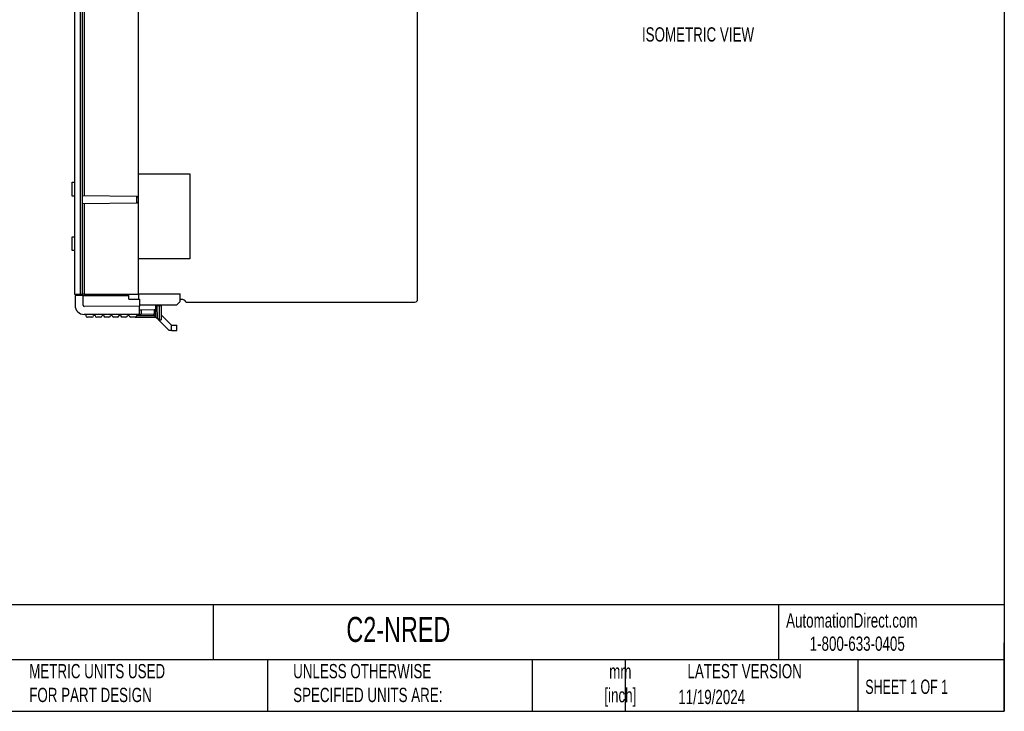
# Model space of a CAD drawing. Header units: millimetres. Extents: x 8 to 341, y 8 to 262.
# Tile 2 of 4: x 159 to 341, y 8 to 136. Entities that reach past the tile are written whole.
import ezdxf

# ---------------------------------------------------------------- set-up
doc = ezdxf.new("R2010")
doc.units = ezdxf.units.MM
doc.header["$LTSCALE"] = 1.25
doc.layers.add('DIMENSIONS', color=140, linetype='Continuous', lineweight=25)
doc.layers.add('TEXT', color=140, linetype='Continuous', lineweight=25)
doc.styles.add('SLDTEXTSTYLE0', font='TXT', dxfattribs={"width": 0.7})
doc.styles.add('SLDTEXTSTYLE1', font='TXT', dxfattribs={"width": 0.65})

msp = doc.modelspace()

# ---------------------------------------------------------------- linework, layer by layer
for p, q in [((168.986, 162.748), (168.986, 85.265)), ((170.086, 85.237), (170.086, 162.777)), ((170.486, 85.237), (170.486, 162.777)), ((232.586, 84.277), (232.586, 163.677)), ((170.783, 144.509), (170.783, 103.504)), ((180.836, 103.115), (180.836, 144.9)), ((168.536, 103.435), (168.536, 105.975)), ((168.536, 105.975), (168.986, 105.975)), ((180.836, 107.53), (190.386, 107.53)), ((190.386, 107.53), (190.386, 91.78)), ((168.986, 103.435), (168.536, 103.435)), ((170.486, 103.507), (180.532, 103.419)), ((180.535, 103.416), (180.532, 103.419)), ((180.535, 102.094), (180.535, 103.416)), ((180.535, 103.416), (180.836, 103.115)), ((180.535, 102.094), (180.836, 102.4)), ((180.836, 102.4), (180.836, 103.115)), ((180.836, 85.237), (180.836, 102.4)), ((180.535, 102.094), (170.486, 102.007)), ((170.783, 102.009), (170.783, 85.237)), ((168.536, 93.335), (168.536, 95.875)), ((168.536, 95.875), (168.986, 95.875)), ((168.986, 93.335), (168.536, 93.335)), ((190.386, 91.78), (180.836, 91.78)), ((168.986, 85.265), (170.086, 85.237)), ((170.58, 84.981), (169.08, 84.977)), ((169.08, 84.977), (169.085, 83.177)), ((170.086, 85.237), (170.486, 85.237)), ((170.086, 84.98), (170.086, 85.237)), ((170.783, 85.237), (170.486, 85.237)), ((170.58, 84.981), (179.03, 85.002)), ((170.585, 83.181), (170.58, 84.981)), ((170.783, 85.237), (180.836, 85.237)), ((179.032, 84.302), (179.03, 85.002)), ((179.032, 84.302), (181.032, 84.307)), ((180.836, 85.294), (188.586, 85.294)), ((180.836, 85.237), (180.836, 84.307)), ((181.032, 84.307), (181.035, 83.007)), ((188.586, 83.873), (188.586, 85.294)), ((188.82, 84.277), (188.586, 84.277)), ((181.035, 83.007), (170.785, 82.981)), ((181.034, 83.257), (187.98, 83.257)), ((181.039, 81.507), (181.035, 83.007)), ((181.337, 82.308), (181.037, 82.307)), ((183.737, 82.314), (181.337, 82.308)), ((181.337, 82.308), (181.339, 81.508)), ((184.037, 82.315), (183.737, 82.314)), ((183.737, 82.314), (183.739, 81.514)), ((184.335, 83.066), (184.035, 83.065)), ((184.04, 81.015), (184.035, 83.065)), ((184.735, 83.067), (184.335, 83.066)), ((184.341, 80.716), (184.335, 83.066)), ((184.741, 80.517), (184.735, 83.067)), ((185.035, 83.067), (184.735, 83.067)), ((185.035, 83.067), (185.041, 80.517)), ((187.98, 83.257), (188.586, 83.873)), ((189.686, 83.777), (232.086, 83.777)), ((181.039, 81.507), (170.789, 81.481)), ((171.089, 81.482), (171.089, 81.282)), ((172.215, 80.985), (171.39, 80.983)), ((172.814, 81.287), (172.514, 81.286)), ((173.79, 80.989), (173.115, 80.987)), ((174.389, 81.29), (174.089, 81.29)), ((175.365, 80.993), (174.69, 80.991)), ((175.964, 81.294), (175.664, 81.294)), ((176.94, 80.997), (176.265, 80.995)), ((177.539, 81.298), (177.239, 81.298)), ((178.515, 81.001), (177.84, 80.999)), ((179.114, 81.302), (178.814, 81.302)), ((180.24, 81.005), (179.415, 81.003)), ((180.24, 81.005), (184.04, 81.015)), ((180.539, 81.506), (180.539, 81.306)), ((180.539, 81.306), (183.739, 81.314)), ((181.339, 81.508), (181.039, 81.507)), ((183.739, 81.514), (181.339, 81.508)), ((183.539, 81.514), (184.04, 81.015)), ((184.039, 81.515), (183.739, 81.514)), ((184.04, 81.015), (184.341, 80.716)), ((184.341, 80.716), (184.541, 80.516)), ((184.541, 80.516), (184.741, 80.517)), ((184.541, 80.516), (186.546, 78.521)), ((184.741, 80.517), (185.041, 80.517)), ((185.039, 81.431), (186.958, 79.522)), ((186.961, 78.522), (186.546, 78.521)), ((186.958, 79.522), (187.958, 79.525)), ((186.961, 78.522), (186.958, 79.522)), ((186.961, 78.522), (187.961, 78.525)), ((187.961, 78.525), (187.958, 79.525))]:
    msp.add_line(p, q)
for centre, radius, start, end in [((188.82, 83.277), 1, 30, 90), ((232.086, 84.277), 0.5, 270, 0), ((170.785, 83.181), 1.7, 180.14414, 270.14414), ((170.785, 83.181), 0.2, 180.14414, 270.14414), ((171.389, 81.283), 0.3, 180.14414, 270.14414), ((172.214, 81.285), 0.3, 270.14414, 0.14414), ((173.114, 81.287), 0.3, 180.14414, 270.14414), ((173.789, 81.289), 0.3, 270.14414, 0.14414), ((174.689, 81.291), 0.3, 180.14414, 270.14414), ((175.364, 81.293), 0.3, 270.14414, 0.14414), ((176.264, 81.295), 0.3, 180.14414, 270.14414), ((176.939, 81.297), 0.3, 270.14414, 0.14414), ((177.839, 81.299), 0.3, 180.14414, 270.14414), ((178.514, 81.301), 0.3, 270.14414, 0.14414), ((179.414, 81.303), 0.3, 180.14414, 270.14414), ((180.239, 81.305), 0.3, 270.14414, 0.14414)]:
    msp.add_arc(centre, radius, start, end)
at = {"layer": 'TEXT'}
for p, q in [((341.312, 261.938), (341.312, 7.937)), ((341.312, 27.658), (7.937, 27.658)), ((194.699, 27.658), (194.699, 17.462)), ((299.469, 27.658), (299.469, 17.462)), ((341.312, 7.937), (341.312, 20.637)), ((341.312, 17.462), (7.937, 17.462)), ((204.725, 17.462), (204.725, 7.937)), ((253.78, 17.462), (253.78, 7.937)), ((271.015, 17.462), (271.015, 7.937)), ((314.186, 17.462), (314.186, 7.937)), ((7.937, 7.937), (341.312, 7.937))]:
    msp.add_line(p, q, dxfattribs=at)

# ---------------------------------------------------------------- texts
at = {"color": 179, "linetype": 'Continuous', "lineweight": 18, "char_height": 2.64583, "attachment_point": 1, "style": 'SLDTEXTSTYLE0'}
for s, insert in [('AutomationDirect.com', (300.869, 26.096)), ('1-800-633-0405', (305.239, 21.796))]:
    msp.add_mtext(s, dxfattribs=dict(at, insert=insert))
at = {"layer": 'DIMENSIONS', "insert": (274.153, 134.71), "char_height": 2.64583, "attachment_point": 1, "style": 'SLDTEXTSTYLE0'}
msp.add_mtext('ISOMETRIC VIEW', dxfattribs=at)
at = {"layer": 'TEXT'}
for s, insert, char_height, attachment_point, style in [('CLICK PLUS NODE-RED INTELLIGENT MODULE, NODE-RED AND JAVASCRIPT, MICROSD CARD SLOT, (1) MICROB-USB ^JAND (1) ETHERNET 10/100BASE-T (RJ45) PORT(S). FOR USE WITH ALL CLICK PLUS PLCS.', (9.957, 25.752), 2.315104, 1, 'SLDTEXTSTYLE0'), ('C2-NRED', (219.377, 25.428), 4.6302, 1, 'SLDTEXTSTYLE0'), ('METRIC UNITS USED ^JFOR PART DESIGN', (160.598, 16.705), 2.64583, 1, 'SLDTEXTSTYLE0'), ('UNLESS OTHERWISE ^JSPECIFIED UNITS ARE:', (209.51, 16.705), 2.64583, 1, 'SLDTEXTSTYLE0'), ('LATEST VERSION', (293.19, 16.705), 2.64583, 2, 'SLDTEXTSTYLE0'), ('mm^J[inch]', (270.146, 16.661), 2.6458, 2, 'SLDTEXTSTYLE0'), ('SHEET 1 OF 1', (315.552, 13.814), 2.64583, 1, 'SLDTEXTSTYLE1'), ('11/19/2024', (287.08, 11.921), 2.6458, 2, 'SLDTEXTSTYLE0')]:
    msp.add_mtext(s, dxfattribs=dict(at, insert=insert, char_height=char_height, attachment_point=attachment_point, style=style))

doc.saveas('drawing.dxf')
